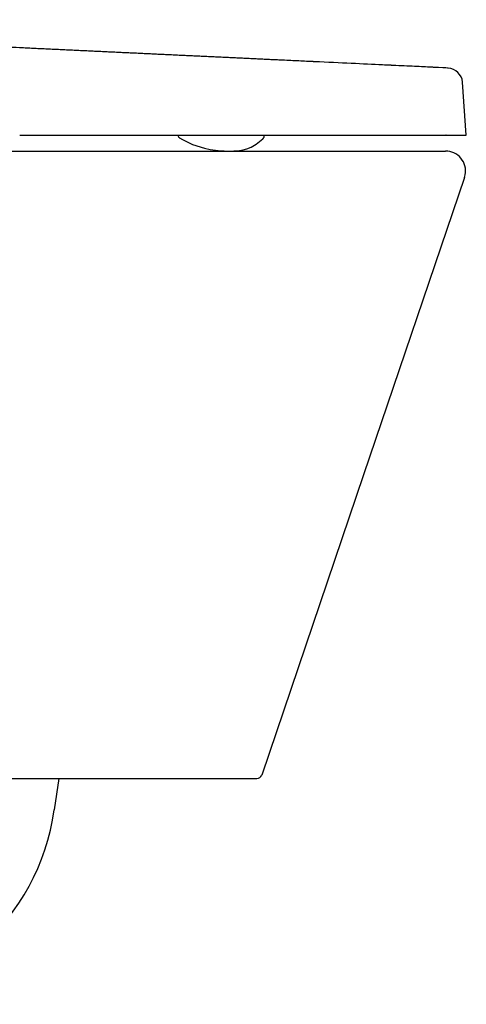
# Model space of a CAD drawing. Header units: millimetres. Extents: x 4392.794 to 4393.324, y 2794.775 to 2795.167.
import ezdxf

# ---------------------------------------------------------------- set-up
doc = ezdxf.new("R2010")
doc.units = ezdxf.units.MM
doc.layers.add('SANINDUSA', color=3, linetype='Continuous')

msp = doc.modelspace()

# ---------------------------------------------------------------- linework, layer by layer
at = {"layer": 'SANINDUSA'}
for p, q in [((4393.323990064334, 2795.121130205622), (4393.322505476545, 2795.142360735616)), ((4393.224308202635, 2795.12112426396), (4393.224308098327, 2795.121130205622)), ((4393.22466334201, 2795.121130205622), (4393.224663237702, 2795.12112426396)), ((4393.23744385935, 2795.12112426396), (4393.237443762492, 2795.121130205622)), ((4392.803702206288, 2795.114863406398), (4393.315702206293, 2795.114863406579)), ((4393.231356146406, 2795.11487818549), (4393.231526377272, 2795.114883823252)), ((4393.161638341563, 2794.864863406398), (4393.159883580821, 2794.852377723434))]:
    msp.add_line(p, q, dxfattribs=at)
at = {"layer": 'SANINDUSA', "flags": 128}
for points in [[(4393.209852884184, 2795.120039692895), (4393.210009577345, 2795.119951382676), (4393.210244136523, 2795.119819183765), (4393.210359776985, 2795.119754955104), (4393.210387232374, 2795.119739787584), (4393.210400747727, 2795.119732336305), (4393.210401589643, 2795.119731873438), (4393.210401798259, 2795.119731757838), (4393.210401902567, 2795.119731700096), (4393.210401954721, 2795.119731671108), (4393.210401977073, 2795.119731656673), (4393.210401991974, 2795.119731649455), (4393.210401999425, 2795.119731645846), (4393.210402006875, 2795.119731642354), (4393.214976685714, 2795.117525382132), (4393.219687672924, 2795.115962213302), (4393.22196553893, 2795.115474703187), (4393.226208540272, 2795.114966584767), (4393.227490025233, 2795.114898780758), (4393.228259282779, 2795.114875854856), (4393.229043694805, 2795.114864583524), (4393.229585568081, 2795.114863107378), (4393.229737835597, 2795.114863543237), (4393.229816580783, 2795.114863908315), (4393.229836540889, 2795.114864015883), (4393.22984656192, 2795.114864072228), (4393.229849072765, 2795.114864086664), (4393.229849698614, 2795.114864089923), (4393.229849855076, 2795.114864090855), (4393.229849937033, 2795.11486409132), (4393.229849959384, 2795.114864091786), (4393.229849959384, 2795.114864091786), (4393.229862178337, 2795.114864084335), (4393.230123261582, 2795.114864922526), (4393.230534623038, 2795.114867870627)], [(4393.231526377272, 2795.114883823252), (4393.231717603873, 2795.114895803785), (4393.231759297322, 2795.114898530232), (4393.231769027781, 2795.114899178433), (4393.231770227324, 2795.114899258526), (4393.231770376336, 2795.114899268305), (4393.231770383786, 2795.114899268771), (4393.231770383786, 2795.114899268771), (4393.231770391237, 2795.114899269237), (4393.231770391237, 2795.114899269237), (4393.23364719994, 2795.115074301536), (4393.235097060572, 2795.115332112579), (4393.236529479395, 2795.115720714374), (4393.238320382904, 2795.116433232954), (4393.240261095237, 2795.117548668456), (4393.242349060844, 2795.119203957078), (4393.242898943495, 2795.11972106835), (4393.242968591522, 2795.119788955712), (4393.243003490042, 2795.11982317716), (4393.243007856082, 2795.119827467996), (4393.243008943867, 2795.119828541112), (4393.24300949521, 2795.119829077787), (4393.243009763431, 2795.119829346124), (4393.243009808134, 2795.119829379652), (4393.243009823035, 2795.119829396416), (4393.243009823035, 2795.119829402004), (4393.243009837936, 2795.119829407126), (4393.243009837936, 2795.119829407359), (4393.243035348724, 2795.119854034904), (4393.243073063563, 2795.119890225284)], [(4393.323278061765, 2795.104293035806), (4393.283102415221, 2794.985880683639), (4393.242503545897, 2794.866220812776)]]:
    msp.add_lwpolyline(points, dxfattribs=at)
at = {"layer": 'SANINDUSA'}
for centre, radius, start, end in [((4393.316207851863, 2795.141622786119), 0.006340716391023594, 6.68338004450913, 84.61668534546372), ((4393.315702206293, 2795.106863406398), 0.008000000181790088, 349.7892500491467, 90), ((4393.315702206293, 2795.106863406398), 0.008000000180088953, 341.2586559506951, 349.7892501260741), ((4393.240609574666, 2794.866863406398), 0.001999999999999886, 270, 341.2586595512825), ((4393.070759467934, 2794.864903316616), 0.09000000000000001, 271.1271707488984, 351.9999999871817)]:
    msp.add_arc(centre, radius, start, end, dxfattribs=at)
for points, knots in [([(4393.148927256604, 2795.155852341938), (4393.148472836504, 2795.155873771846), (4393.147791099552, 2795.155905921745), (4393.146995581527, 2795.155943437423), (4393.146626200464, 2795.155960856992), (4393.146469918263, 2795.155968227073), (4393.146427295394, 2795.155970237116), (4393.146405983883, 2795.155971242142), (4393.146400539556, 2795.15597149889), (4393.146374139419, 2795.155972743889), (4393.146255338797, 2795.155978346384), (4393.144446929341, 2795.156063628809), (4393.139272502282, 2795.156307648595), (4393.127445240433, 2795.156865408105), (4393.103790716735, 2795.157980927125), (4393.08267060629, 2795.15897692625), (4393.068097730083, 2795.159664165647), (4393.066936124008, 2795.159718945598), (4393.066606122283, 2795.159734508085), (4393.066480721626, 2795.15974042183), (4393.066459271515, 2795.159741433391), (4393.066451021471, 2795.159741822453), (4393.066447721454, 2795.159741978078), (4393.066443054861, 2795.159742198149), (4393.066432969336, 2795.15974267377), (4393.066372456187, 2795.159745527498), (4393.066204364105, 2795.159753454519), (4393.065182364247, 2795.159801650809), (4393.060771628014, 2795.16000965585), (4393.049583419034, 2795.160537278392), (4393.025485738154, 2795.161673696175), (4392.977290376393, 2795.163946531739), (4392.935980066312, 2795.165894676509), (4392.908439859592, 2795.167193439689)], [0, 0, 0, 0, 0.01562499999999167, 0.02343749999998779, 0.0273437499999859, 0.02832031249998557, 0.02880859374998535, 0.02880859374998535, 0.02905273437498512, 0.02905273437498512, 0.02929687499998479, 0.03124999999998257, 0.0624999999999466, 0.1249999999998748, 0.2499999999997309, 0.4999999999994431, 0.5156249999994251, 0.5195312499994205, 0.5214843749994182, 0.521728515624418, 0.5218505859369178, 0.5218811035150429, 0.5218811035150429, 0.521911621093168, 0.521911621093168, 0.521972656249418, 0.5224609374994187, 0.5234374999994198, 0.5312499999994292, 0.5624999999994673, 0.6249999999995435, 0.7499999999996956, 1, 1, 1, 1]), ([(4393.188927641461, 2795.153965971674), (4393.18890026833, 2795.153967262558), (4393.18887654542, 2795.153968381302), (4393.188825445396, 2795.153970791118), (4393.18874879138, 2795.15397440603), (4393.188569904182, 2795.153982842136), (4393.18821201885, 2795.15399971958), (4393.187495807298, 2795.154033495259), (4393.186881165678, 2795.154062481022), (4393.186471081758, 2795.154081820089)], [0, 0, 0, 0, 0.03124999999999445, 0.03124999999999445, 0.06249999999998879, 0.125000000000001, 0.25000000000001, 0.5000000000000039, 1, 1, 1, 1]), ([(4393.231458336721, 2795.151960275), (4393.231448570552, 2795.151960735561), (4393.231435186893, 2795.151961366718), (4393.231412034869, 2795.15196245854), (4393.231377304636, 2795.151964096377), (4393.231296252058, 2795.151967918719), (4393.231134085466, 2795.151975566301), (4393.230809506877, 2795.151990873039), (4393.230159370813, 2795.152021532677), (4393.229600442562, 2795.152047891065), (4393.229227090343, 2795.152065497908)], [0, 0, 0, 0, 0.01562500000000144, 0.01562500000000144, 0.03125000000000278, 0.06249999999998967, 0.1249999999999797, 0.2499999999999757, 0.4999999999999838, 1, 1, 1, 1]), ([(4393.316802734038, 2795.14793553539), (4393.316802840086, 2795.14793553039), (4393.315323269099, 2795.148005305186), (4393.312123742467, 2795.148156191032), (4393.311613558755, 2795.148180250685), (4393.311459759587, 2795.148187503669), (4393.311400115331, 2795.148190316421), (4393.311376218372, 2795.148191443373), (4393.311362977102, 2795.148192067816), (4393.311324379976, 2795.14819388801), (4393.31109199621, 2795.14820484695), (4393.310000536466, 2795.148256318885), (4393.306863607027, 2795.148404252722), (4393.301934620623, 2795.14863669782), (4393.297094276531, 2795.148864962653), (4393.294901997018, 2795.14896834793), (4393.294241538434, 2795.148999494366), (4393.293985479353, 2795.149011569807), (4393.293921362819, 2795.149014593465), (4393.293908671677, 2795.149015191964), (4393.293880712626, 2795.14901651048), (4393.293838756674, 2795.149018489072), (4393.293684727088, 2795.149025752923), (4393.292644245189, 2795.149074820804), (4393.287895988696, 2795.149298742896), (4393.278511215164, 2795.149741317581), (4393.268632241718, 2795.150207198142), (4393.263194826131, 2795.150463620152), (4393.262909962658, 2795.150477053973), (4393.262767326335, 2795.150483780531), (4393.262706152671, 2795.150486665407), (4393.262675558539, 2795.15048810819), (4393.262669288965, 2795.150488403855), (4393.262653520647, 2795.150489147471), (4393.262393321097, 2795.15050141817), (4393.261626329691, 2795.150537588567), (4393.259840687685, 2795.150621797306), (4393.256212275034, 2795.150792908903), (4393.253006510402, 2795.150944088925), (4393.250828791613, 2795.151046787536)], [0, 0, 0, 0, 0.2500000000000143, 0.2812500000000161, 0.2890625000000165, 0.292968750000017, 0.2939453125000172, 0.2939453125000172, 0.2949218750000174, 0.2949218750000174, 0.2968750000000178, 0.3125000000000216, 0.375000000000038, 0.5000000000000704, 0.5625000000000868, 0.5781250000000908, 0.5859375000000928, 0.587890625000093, 0.587890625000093, 0.5883789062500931, 0.5883789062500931, 0.5888671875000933, 0.5898437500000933, 0.5937500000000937, 0.6250000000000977, 0.7500000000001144, 0.8750000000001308, 0.8789062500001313, 0.8808593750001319, 0.881835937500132, 0.882324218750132, 0.882324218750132, 0.8825683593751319, 0.8825683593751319, 0.8828125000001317, 0.8906250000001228, 0.9062500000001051, 0.9375000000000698, 1, 1, 1, 1]), ([(4393.20923699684, 2795.121029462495), (4393.209243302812, 2795.120928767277), (4393.209255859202, 2795.120728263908), (4393.209382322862, 2795.120451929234), (4393.209567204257, 2795.120212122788), (4393.209736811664, 2795.120102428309), (4393.209852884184, 2795.120039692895)], [0, 0, 0, 0, 0.2530566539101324, 0.5038840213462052, 0.75294822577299, 0.9999999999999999, 0.9999999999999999, 0.9999999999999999, 0.9999999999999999]), ([(4393.243073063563, 2795.119890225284), (4393.243144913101, 2795.119968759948), (4393.243288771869, 2795.12012600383), (4393.243438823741, 2795.120410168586), (4393.243538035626, 2795.12071612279), (4393.243549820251, 2795.120929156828), (4393.243555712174, 2795.121035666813)], [0, 0, 0, 0, 0.2495952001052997, 0.4997451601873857, 0.749889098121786, 1, 1, 1, 1]), ([(4393.243530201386, 2795.121035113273), (4393.243545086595, 2795.121035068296), (4393.243564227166, 2795.121035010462), (4393.243549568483, 2795.121035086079), (4393.243546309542, 2795.12103510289)], [0, 0, 0, 0, 0.7776784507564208, 1, 1, 1, 1]), ([(4393.243546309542, 2795.121034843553), (4393.243549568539, 2795.121034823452), (4393.243564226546, 2795.121034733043), (4393.243545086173, 2795.121034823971), (4393.243530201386, 2795.121034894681)], [0, 0, 0, 0, 0.2223356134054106, 1, 1, 1, 1]), ([(4393.315990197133, 2795.121130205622), (4393.315986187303, 2795.121130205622), (4393.315978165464, 2795.121130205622), (4393.315904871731, 2795.121130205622), (4393.315841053, 2795.121130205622), (4393.315788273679, 2795.121130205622), (4393.315787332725, 2795.121130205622)], [0, 0, 0, 0, 0.3311952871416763, 0.6625704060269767, 0.993984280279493, 1, 1, 1, 1]), ([(4393.230534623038, 2795.114867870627), (4393.230647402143, 2795.114870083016), (4393.230710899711, 2795.114868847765), (4393.230820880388, 2795.11486606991), (4393.230996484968, 2795.114862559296), (4393.231081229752, 2795.114867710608), (4393.231356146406, 2795.11487818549)], [0, 0, 0, 0, 0.1406691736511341, 0.2568261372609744, 0.4661414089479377, 1, 1, 1, 1]), ([(4392.795702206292, 2794.864863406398), (4392.882565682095, 2794.864863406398), (4392.969429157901, 2794.864863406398), (4393.06172160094, 2794.864863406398), (4393.067150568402, 2794.864863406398), (4393.075294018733, 2794.864863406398), (4393.078008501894, 2794.864863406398), (4393.083437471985, 2794.864863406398), (4393.086152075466, 2794.864863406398), (4393.094294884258, 2794.864863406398), (4393.099721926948, 2794.864863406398), (4393.106503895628, 2794.864863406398), (4393.10786019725, 2794.864863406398), (4393.109894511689, 2794.864863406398), (4393.110572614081, 2794.864863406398), (4393.111928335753, 2794.864863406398), (4393.112606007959, 2794.864863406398), (4393.11599342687, 2794.864863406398), (4393.118700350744, 2794.864863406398), (4393.12410814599, 2794.864863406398), (4393.126809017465, 2794.864863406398), (4393.130855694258, 2794.864863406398), (4393.132201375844, 2794.864863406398), (4393.134875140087, 2794.864863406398), (4393.136204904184, 2794.864863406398), (4393.142818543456, 2794.864863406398), (4393.147997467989, 2794.864863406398), (4393.158136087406, 2794.864863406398), (4393.16309548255, 2794.864863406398), (4393.169154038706, 2794.864863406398), (4393.170358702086, 2794.864863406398), (4393.172753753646, 2794.864863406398), (4393.17394277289, 2794.864863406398), (4393.177464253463, 2794.864863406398), (4393.179758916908, 2794.864863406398), (4393.18648673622, 2794.864863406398), (4393.190764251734, 2794.864863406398), (4393.198908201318, 2794.864863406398), (4393.202774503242, 2794.864863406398), (4393.207340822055, 2794.864863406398), (4393.20824033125, 2794.864863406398), (4393.210000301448, 2794.864863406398), (4393.210862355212, 2794.864863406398), (4393.213395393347, 2794.864863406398), (4393.215013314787, 2794.864863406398), (4393.219657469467, 2794.864863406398), (4393.22247423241, 2794.864863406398), (4393.22628079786, 2794.864863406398), (4393.227479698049, 2794.864863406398), (4393.229171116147, 2794.864863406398), (4393.229717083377, 2794.864863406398), (4393.230772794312, 2794.864863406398), (4393.231282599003, 2794.864863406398), (4393.233723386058, 2794.864863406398), (4393.235346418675, 2794.864863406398), (4393.23795616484, 2794.864863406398), (4393.238942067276, 2794.864863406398), (4393.239937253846, 2794.864863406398), (4393.240188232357, 2794.864863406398), (4393.240440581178, 2794.864863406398), (4393.240503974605, 2794.864863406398), (4393.240588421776, 2794.864863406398), (4393.240609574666, 2794.864863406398), (4393.240609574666, 2794.864863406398)], [0, 0, 0, 0, 0.5000000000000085, 0.5000000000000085, 0.5312500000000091, 0.5312500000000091, 0.5468750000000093, 0.5468750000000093, 0.5625000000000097, 0.5625000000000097, 0.5937500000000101, 0.5937500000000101, 0.6015625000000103, 0.6015625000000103, 0.6054687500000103, 0.6054687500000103, 0.6093750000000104, 0.6093750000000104, 0.6250000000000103, 0.6250000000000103, 0.6406250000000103, 0.6406250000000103, 0.6484375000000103, 0.6484375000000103, 0.6562500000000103, 0.6562500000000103, 0.6875000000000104, 0.6875000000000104, 0.7187500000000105, 0.7187500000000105, 0.7265625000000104, 0.7265625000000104, 0.7343750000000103, 0.7343750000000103, 0.7500000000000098, 0.7500000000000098, 0.7812500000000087, 0.7812500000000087, 0.8125000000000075, 0.8125000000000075, 0.8203125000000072, 0.8203125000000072, 0.828125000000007, 0.828125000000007, 0.8437500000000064, 0.8437500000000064, 0.8750000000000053, 0.8750000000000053, 0.8906250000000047, 0.8906250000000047, 0.8984375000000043, 0.8984375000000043, 0.9062500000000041, 0.9062500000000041, 0.9375000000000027, 0.9375000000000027, 0.9687500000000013, 0.9687500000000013, 0.9843750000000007, 0.9843750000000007, 0.9921875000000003, 0.9921875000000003, 1, 1, 1, 1])]:
    msp.add_open_spline(points, degree=3, knots=knots, dxfattribs=at)
for points in [[(4393.151456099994, 2795.155733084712), (4393.150613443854, 2795.155772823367), (4393.149770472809, 2795.155812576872), (4393.148927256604, 2795.155852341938)], [(4393.153983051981, 2795.155613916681), (4393.153141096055, 2795.155653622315), (4393.152298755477, 2795.155693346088), (4393.151456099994, 2795.155733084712)], [(4393.156507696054, 2795.155494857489), (4393.155666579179, 2795.155534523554), (4393.154825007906, 2795.155574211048), (4393.153983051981, 2795.155613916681)], [(4393.159029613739, 2795.15537592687), (4393.158189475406, 2795.155415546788), (4393.15734881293, 2795.155455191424), (4393.156507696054, 2795.155494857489)], [(4393.161548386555, 2795.15525714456), (4393.160709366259, 2795.155296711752), (4393.15986975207, 2795.155336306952), (4393.159029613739, 2795.15537592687)], [(4393.164063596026, 2795.155138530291), (4393.163225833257, 2795.155178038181), (4393.162387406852, 2795.155217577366), (4393.161548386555, 2795.15525714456)], [(4393.166574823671, 2795.155020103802), (4393.165738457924, 2795.15505954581), (4393.164901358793, 2795.155099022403), (4393.164063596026, 2795.155138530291)], [(4393.169081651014, 2795.154901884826), (4393.16824682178, 2795.154941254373), (4393.167411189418, 2795.154980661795), (4393.166574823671, 2795.155020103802)], [(4393.171583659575, 2795.154783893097), (4393.170750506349, 2795.154823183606), (4393.169916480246, 2795.154862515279), (4393.169081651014, 2795.154901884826)], [(4393.174080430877, 2795.154666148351), (4393.173249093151, 2795.154705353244), (4393.172416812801, 2795.154744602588), (4393.171583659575, 2795.154783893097)], [(4393.176571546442, 2795.154548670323), (4393.175742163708, 2795.15458778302), (4393.174911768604, 2795.15462694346), (4393.174080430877, 2795.154666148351)], [(4393.17905658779, 2795.154431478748), (4393.17822929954, 2795.154470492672), (4393.177400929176, 2795.154509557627), (4393.176571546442, 2795.154548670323)], [(4393.181535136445, 2795.154314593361), (4393.180710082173, 2795.154353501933), (4393.17988387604, 2795.154392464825), (4393.17905658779, 2795.154431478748)], [(4393.184006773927, 2795.154198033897), (4393.183184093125, 2795.154236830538), (4393.182360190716, 2795.154275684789), (4393.181535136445, 2795.154314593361)], [(4393.186471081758, 2795.154081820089), (4393.185650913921, 2795.154120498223), (4393.184829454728, 2795.154159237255), (4393.184006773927, 2795.154198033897)], [(4393.19140398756, 2795.153849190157), (4393.190580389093, 2795.153888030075), (4393.189754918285, 2795.15392695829), (4393.188927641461, 2795.153965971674)], [(4393.193869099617, 2795.153732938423), (4393.193049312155, 2795.153771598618), (4393.192227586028, 2795.153810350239), (4393.19140398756, 2795.153849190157)], [(4393.196322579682, 2795.15361723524), (4393.195506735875, 2795.153655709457), (4393.194688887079, 2795.153694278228), (4393.193869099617, 2795.153732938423)], [(4393.198764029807, 2795.153502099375), (4393.197952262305, 2795.153540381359), (4393.197138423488, 2795.153578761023), (4393.196322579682, 2795.15361723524)], [(4393.201193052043, 2795.153387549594), (4393.200385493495, 2795.153425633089), (4393.199575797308, 2795.153463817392), (4393.198764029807, 2795.153502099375)], [(4393.203609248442, 2795.153273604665), (4393.202806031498, 2795.153311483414), (4393.20200061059, 2795.1533494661), (4393.201193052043, 2795.153387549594)], [(4393.206012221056, 2795.153160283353), (4393.205213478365, 2795.153197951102), (4393.204412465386, 2795.153235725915), (4393.203609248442, 2795.153273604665)], [(4393.208401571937, 2795.153047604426), (4393.207607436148, 2795.153085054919), (4393.206810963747, 2795.153122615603), (4393.206012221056, 2795.153160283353)], [(4393.210776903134, 2795.15293558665), (4393.209987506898, 2795.152972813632), (4393.209195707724, 2795.153010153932), (4393.208401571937, 2795.153047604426)], [(4393.213137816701, 2795.152824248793), (4393.212353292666, 2795.152861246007), (4393.211566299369, 2795.152898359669), (4393.210776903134, 2795.15293558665)], [(4393.215483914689, 2795.15271360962), (4393.214704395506, 2795.152750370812), (4393.213922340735, 2795.152787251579), (4393.213137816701, 2795.152824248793)], [(4393.217814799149, 2795.152603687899), (4393.217040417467, 2795.152640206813), (4393.216263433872, 2795.152676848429), (4393.215483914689, 2795.15271360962)], [(4393.220130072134, 2795.152494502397), (4393.219360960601, 2795.152530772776), (4393.218589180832, 2795.152567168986), (4393.217814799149, 2795.152603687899)], [(4393.222429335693, 2795.15238607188), (4393.22166562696, 2795.152422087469), (4393.220899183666, 2795.152458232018), (4393.220130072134, 2795.152494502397)], [(4393.224712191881, 2795.152278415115), (4393.223954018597, 2795.152314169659), (4393.223193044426, 2795.15235005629), (4393.222429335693, 2795.15238607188)], [(4393.226978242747, 2795.152171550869), (4393.226225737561, 2795.152207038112), (4393.225470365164, 2795.15224266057), (4393.224712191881, 2795.152278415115)], [(4393.229227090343, 2795.152065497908), (4393.228480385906, 2795.152100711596), (4393.227730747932, 2795.152136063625), (4393.226978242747, 2795.152171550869)], [(4393.2336980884, 2795.151854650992), (4393.232954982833, 2795.151889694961), (4393.232208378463, 2795.15192490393), (4393.231458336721, 2795.151960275)], [(4393.235916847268, 2795.15175001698), (4393.235180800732, 2795.151784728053), (4393.234441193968, 2795.151819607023), (4393.2336980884, 2795.151854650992)], [(4393.238114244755, 2795.151646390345), (4393.237385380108, 2795.151680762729), (4393.236652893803, 2795.151715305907), (4393.235916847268, 2795.15175001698)], [(4393.240289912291, 2795.151543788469), (4393.239568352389, 2795.15157781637), (4393.238843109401, 2795.151612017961), (4393.238114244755, 2795.151646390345)], [(4393.242443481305, 2795.151442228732), (4393.241729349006, 2795.151475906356), (4393.241011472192, 2795.151509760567), (4393.240289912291, 2795.151543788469)], [(4393.244574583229, 2795.151341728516), (4393.243868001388, 2795.15137505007), (4393.243157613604, 2795.151408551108), (4393.242443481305, 2795.151442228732)], [(4393.246682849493, 2795.151242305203), (4393.245983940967, 2795.151275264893), (4393.24528116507, 2795.151308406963), (4393.244574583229, 2795.151341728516)], [(4393.248767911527, 2795.151143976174), (4393.248076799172, 2795.151176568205), (4393.247381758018, 2795.151209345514), (4393.246682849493, 2795.151242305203)], [(4393.250828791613, 2795.151046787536), (4393.250145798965, 2795.151078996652), (4393.249458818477, 2795.151111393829), (4393.248767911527, 2795.151143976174)], [(4393.146113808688, 2795.121130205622), (4393.147106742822, 2795.121130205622), (4393.14809849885, 2795.121130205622), (4393.149088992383, 2795.121130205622)], [(4393.149088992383, 2795.121130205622), (4393.150079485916, 2795.121130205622), (4393.151068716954, 2795.121130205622), (4393.15205660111, 2795.121130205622)], [(4393.15205660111, 2795.121130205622), (4393.153044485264, 2795.121130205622), (4393.154031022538, 2795.121130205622), (4393.15501612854, 2795.121130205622)], [(4393.15501612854, 2795.121130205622), (4393.156001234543, 2795.121130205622), (4393.156984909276, 2795.121130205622), (4393.15796706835, 2795.121130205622)], [(4393.15796706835, 2795.121130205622), (4393.158949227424, 2795.121130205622), (4393.159929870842, 2795.121130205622), (4393.160908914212, 2795.121130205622)], [(4393.160908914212, 2795.121130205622), (4393.161887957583, 2795.121130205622), (4393.162865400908, 2795.121130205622), (4393.1638411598, 2795.121130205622)], [(4393.1638411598, 2795.121130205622), (4393.164816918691, 2795.121130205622), (4393.16579099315, 2795.121130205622), (4393.166763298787, 2795.121130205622)], [(4393.166763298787, 2795.121130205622), (4393.167735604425, 2795.121130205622), (4393.16870614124, 2795.121130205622), (4393.169674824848, 2795.121130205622)], [(4393.169674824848, 2795.121130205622), (4393.170643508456, 2795.121130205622), (4393.171610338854, 2795.121130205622), (4393.172575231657, 2795.121130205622)], [(4393.172575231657, 2795.121130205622), (4393.17354012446, 2795.121130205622), (4393.174503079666, 2795.121130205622), (4393.175464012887, 2795.121130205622)], [(4393.175464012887, 2795.121130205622), (4393.176424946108, 2795.121130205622), (4393.177383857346, 2795.121130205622), (4393.178340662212, 2795.121130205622)], [(4393.178340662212, 2795.121130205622), (4393.179297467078, 2795.121130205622), (4393.180252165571, 2795.121130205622), (4393.181204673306, 2795.121130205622)], [(4393.181204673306, 2795.121130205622), (4393.18215718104, 2795.121130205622), (4393.183107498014, 2795.121130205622), (4393.184055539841, 2795.121130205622)], [(4393.184055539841, 2795.121130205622), (4393.185003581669, 2795.121130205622), (4393.185949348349, 2795.121130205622), (4393.186892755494, 2795.121130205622)], [(4393.186892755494, 2795.121130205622), (4393.18783616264, 2795.121130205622), (4393.188777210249, 2795.121130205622), (4393.189715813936, 2795.121130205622)], [(4393.189715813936, 2795.121130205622), (4393.190654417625, 2795.121130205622), (4393.191590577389, 2795.121130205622), (4393.192524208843, 2795.121130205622)], [(4393.192524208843, 2795.121130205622), (4393.193457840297, 2795.121130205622), (4393.194388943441, 2795.121130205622), (4393.195317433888, 2795.121130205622)], [(4393.195317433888, 2795.121130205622), (4393.196245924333, 2795.121130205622), (4393.19717180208, 2795.121130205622), (4393.198094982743, 2795.121130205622)], [(4393.198094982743, 2795.121130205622), (4393.199018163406, 2795.121130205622), (4393.199938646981, 2795.121130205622), (4393.200856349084, 2795.121130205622)], [(4393.200856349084, 2795.121130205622), (4393.201774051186, 2795.121130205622), (4393.202688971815, 2795.121130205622), (4393.203601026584, 2795.121130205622)], [(4393.203601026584, 2795.121130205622), (4393.204513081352, 2795.121130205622), (4393.205422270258, 2795.121130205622), (4393.206328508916, 2795.121130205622)], [(4393.206328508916, 2795.121130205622), (4393.207234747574, 2795.121130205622), (4393.208138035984, 2795.121130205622), (4393.209038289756, 2795.121130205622)], [(4393.209038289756, 2795.121130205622), (4393.209938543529, 2795.121130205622), (4393.210835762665, 2795.121130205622), (4393.211729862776, 2795.121130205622)], [(4393.211729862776, 2795.121130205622), (4393.212623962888, 2795.121130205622), (4393.213514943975, 2795.121130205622), (4393.21440272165, 2795.121130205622)], [(4393.21440272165, 2795.121130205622), (4393.215290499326, 2795.121130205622), (4393.21617507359, 2795.121130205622), (4393.217056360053, 2795.121130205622)], [(4393.217056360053, 2795.121130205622), (4393.217937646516, 2795.121130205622), (4393.21881564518, 2795.121130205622), (4393.219690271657, 2795.121130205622)], [(4393.219690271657, 2795.121130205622), (4393.220564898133, 2795.121130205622), (4393.221436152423, 2795.121130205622), (4393.222303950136, 2795.121130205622)], [(4393.222303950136, 2795.121130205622), (4393.223171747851, 2795.121130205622), (4393.224036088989, 2795.121130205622), (4393.224896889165, 2795.121130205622)], [(4393.224896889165, 2795.121130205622), (4393.225757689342, 2795.121130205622), (4393.226614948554, 2795.121130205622), (4393.227468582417, 2795.121130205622)], [(4393.227468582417, 2795.121130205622), (4393.22832221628, 2795.121130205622), (4393.229172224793, 2795.121130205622), (4393.230018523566, 2795.121130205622)], [(4393.230018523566, 2795.121130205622), (4393.230864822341, 2795.121130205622), (4393.231707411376, 2795.121130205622), (4393.232546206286, 2795.121130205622)], [(4393.232546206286, 2795.121130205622), (4393.233385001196, 2795.121130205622), (4393.23422000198, 2795.121130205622), (4393.23505112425, 2795.121130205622)], [(4393.23505112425, 2795.121130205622), (4393.235882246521, 2795.121130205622), (4393.236709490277, 2795.121130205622), (4393.237532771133, 2795.121130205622)], [(4393.237532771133, 2795.121130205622), (4393.238356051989, 2795.121130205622), (4393.239175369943, 2795.121130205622), (4393.239990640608, 2795.121130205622)], [(4393.239990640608, 2795.121130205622), (4393.240805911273, 2795.121130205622), (4393.241617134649, 2795.121130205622), (4393.242424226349, 2795.121130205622)], [(4393.242424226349, 2795.121130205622), (4393.243231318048, 2795.121130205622), (4393.244034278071, 2795.121130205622), (4393.24483302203, 2795.121130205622)], [(4393.24483302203, 2795.121130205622), (4393.245631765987, 2795.121130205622), (4393.246426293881, 2795.121130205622), (4393.247216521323, 2795.121130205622)], [(4393.247216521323, 2795.121130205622), (4393.248006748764, 2795.121130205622), (4393.248792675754, 2795.121130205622), (4393.249574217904, 2795.121130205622)], [(4393.249574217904, 2795.121130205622), (4393.250355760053, 2795.121130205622), (4393.251132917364, 2795.121130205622), (4393.251905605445, 2795.121130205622)], [(4393.251905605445, 2795.121130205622), (4393.252678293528, 2795.121130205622), (4393.253446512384, 2795.121130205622), (4393.254210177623, 2795.121130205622)], [(4393.254210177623, 2795.121130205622), (4393.254973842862, 2795.121130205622), (4393.255732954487, 2795.121130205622), (4393.256487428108, 2795.121130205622)], [(4393.256487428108, 2795.121130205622), (4393.25724190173, 2795.121130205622), (4393.257991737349, 2795.121130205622), (4393.258736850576, 2795.121130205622)], [(4393.258736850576, 2795.121130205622), (4393.259481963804, 2795.121130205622), (4393.260222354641, 2795.121130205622), (4393.2609579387, 2795.121130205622)], [(4393.2609579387, 2795.121130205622), (4393.261693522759, 2795.121130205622), (4393.26242430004, 2795.121130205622), (4393.263150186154, 2795.121130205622)], [(4393.263150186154, 2795.121130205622), (4393.263876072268, 2795.121130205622), (4393.264597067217, 2795.121130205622), (4393.265313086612, 2795.121130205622)], [(4393.265313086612, 2795.121130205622), (4393.266029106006, 2795.121130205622), (4393.266740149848, 2795.121130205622), (4393.267446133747, 2795.121130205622)], [(4393.267446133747, 2795.121130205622), (4393.268152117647, 2795.121130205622), (4393.268853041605, 2795.121130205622), (4393.269548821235, 2795.121130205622)], [(4393.269548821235, 2795.121130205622), (4393.270244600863, 2795.121130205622), (4393.270935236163, 2795.121130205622), (4393.271620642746, 2795.121130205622)], [(4393.271620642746, 2795.121130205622), (4393.272306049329, 2795.121130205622), (4393.272986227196, 2795.121130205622), (4393.273661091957, 2795.121130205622)], [(4393.273661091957, 2795.121130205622), (4393.274335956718, 2795.121130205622), (4393.275005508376, 2795.121130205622), (4393.275669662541, 2795.121130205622)], [(4393.275669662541, 2795.121130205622), (4393.276333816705, 2795.121130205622), (4393.276992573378, 2795.121130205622), (4393.27764584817, 2795.121130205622)], [(4393.27764584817, 2795.121130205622), (4393.278299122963, 2795.121130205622), (4393.278946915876, 2795.121130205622), (4393.279589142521, 2795.121130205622)], [(4393.279589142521, 2795.121130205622), (4393.280231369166, 2795.121130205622), (4393.280868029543, 2795.121130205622), (4393.281499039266, 2795.121130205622)], [(4393.281499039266, 2795.121130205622), (4393.282130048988, 2795.121130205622), (4393.282755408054, 2795.121130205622), (4393.283375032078, 2795.121130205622)], [(4393.283375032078, 2795.121130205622), (4393.283994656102, 2795.121130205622), (4393.284608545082, 2795.121130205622), (4393.285216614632, 2795.121130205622)], [(4393.285216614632, 2795.121130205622), (4393.285824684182, 2795.121130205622), (4393.2864269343, 2795.121130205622), (4393.287023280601, 2795.121130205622)], [(4393.287023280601, 2795.121130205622), (4393.287619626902, 2795.121130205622), (4393.288210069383, 2795.121130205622), (4393.28879452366, 2795.121130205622)], [(4393.28879452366, 2795.121130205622), (4393.289378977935, 2795.121130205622), (4393.289957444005, 2795.121130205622), (4393.290529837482, 2795.121130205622)], [(4393.290529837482, 2795.121130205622), (4393.291102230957, 2795.121130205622), (4393.291668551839, 2795.121130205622), (4393.29222871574, 2795.121130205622)], [(4393.29222871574, 2795.121130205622), (4393.29278887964, 2795.121130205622), (4393.293342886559, 2795.121130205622), (4393.293890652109, 2795.121130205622)], [(4393.293890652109, 2795.121130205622), (4393.294438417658, 2795.121130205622), (4393.294979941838, 2795.121130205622), (4393.295515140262, 2795.121130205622)], [(4393.295515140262, 2795.121130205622), (4393.296050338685, 2795.121130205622), (4393.296579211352, 2795.121130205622), (4393.297101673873, 2795.121130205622)], [(4393.297101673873, 2795.121130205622), (4393.297624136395, 2795.121130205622), (4393.298140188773, 2795.121130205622), (4393.298649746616, 2795.121130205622)], [(4393.298649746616, 2795.121130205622), (4393.299159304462, 2795.121130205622), (4393.299662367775, 2795.121130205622), (4393.300158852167, 2795.121130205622)], [(4393.300158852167, 2795.121130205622), (4393.300655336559, 2795.121130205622), (4393.301144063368, 2795.121130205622), (4393.301625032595, 2795.121130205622)], [(4393.301625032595, 2795.121130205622), (4393.302106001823, 2795.121130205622), (4393.302579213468, 2795.121130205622), (4393.303044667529, 2795.121130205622)], [(4393.303044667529, 2795.121130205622), (4393.303510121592, 2795.121130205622), (4393.303967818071, 2795.121130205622), (4393.304417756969, 2795.121130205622)], [(4393.304417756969, 2795.121130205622), (4393.304867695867, 2795.121130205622), (4393.305309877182, 2795.121130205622), (4393.305744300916, 2795.121130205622)], [(4393.305744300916, 2795.121130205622), (4393.306178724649, 2795.121130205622), (4393.3066053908, 2795.121130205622), (4393.307024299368, 2795.121130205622)], [(4393.307024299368, 2795.121130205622), (4393.307443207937, 2795.121130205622), (4393.307854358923, 2795.121130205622), (4393.308257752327, 2795.121130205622)], [(4393.308257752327, 2795.121130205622), (4393.308661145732, 2795.121130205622), (4393.309056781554, 2795.121130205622), (4393.309444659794, 2795.121130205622)], [(4393.309444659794, 2795.121130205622), (4393.309832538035, 2795.121130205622), (4393.310212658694, 2795.121130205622), (4393.31058502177, 2795.121130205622)], [(4393.31058502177, 2795.121130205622), (4393.310957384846, 2795.121130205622), (4393.311321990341, 2795.121130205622), (4393.311678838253, 2795.121130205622)], [(4393.311678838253, 2795.121130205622), (4393.312035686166, 2795.121130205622), (4393.312384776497, 2795.121130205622), (4393.312726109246, 2795.121130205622)], [(4393.312726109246, 2795.121130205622), (4393.313067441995, 2795.121130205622), (4393.313401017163, 2795.121130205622), (4393.313726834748, 2795.121130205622)], [(4393.313726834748, 2795.121130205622), (4393.314052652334, 2795.121130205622), (4393.314370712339, 2795.121130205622), (4393.314681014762, 2795.121130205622)], [(4393.314681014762, 2795.121130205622), (4393.314991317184, 2795.121130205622), (4393.315293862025, 2795.121130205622), (4393.315588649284, 2795.121130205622)], [(4393.315588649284, 2795.121130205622), (4393.315883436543, 2795.121130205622), (4393.316170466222, 2795.121130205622), (4393.316449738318, 2795.121130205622)], [(4393.316449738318, 2795.121130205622), (4393.316729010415, 2795.121130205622), (4393.317000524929, 2795.121130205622), (4393.317264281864, 2795.121130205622)], [(4393.317264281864, 2795.121130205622), (4393.317528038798, 2795.121130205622), (4393.31778403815, 2795.121130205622), (4393.318032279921, 2795.121130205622)], [(4393.318032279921, 2795.121130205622), (4393.318280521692, 2795.121130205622), (4393.318521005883, 2795.121130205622), (4393.318753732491, 2795.121130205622)], [(4393.318753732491, 2795.121130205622), (4393.3189864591, 2795.121130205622), (4393.319211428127, 2795.121130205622), (4393.319428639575, 2795.121130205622)], [(4393.319428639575, 2795.121130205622), (4393.31964585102, 2795.121130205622), (4393.319855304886, 2795.121130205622), (4393.32005700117, 2795.121130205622)], [(4393.32005700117, 2795.121130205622), (4393.320258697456, 2795.121130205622), (4393.320452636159, 2795.121130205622), (4393.320638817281, 2795.121130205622)], [(4393.320638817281, 2795.121130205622), (4393.320824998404, 2795.121130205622), (4393.321003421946, 2795.121130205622), (4393.321174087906, 2795.121130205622)], [(4393.321174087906, 2795.121130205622), (4393.321344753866, 2795.121130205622), (4393.321507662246, 2795.121130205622), (4393.321662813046, 2795.121130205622)], [(4393.321662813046, 2795.121130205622), (4393.321817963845, 2795.121130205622), (4393.321965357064, 2795.121130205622), (4393.323990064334, 2795.121130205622)]]:
    msp.add_open_spline(points, degree=3, dxfattribs=at)

doc.saveas('drawing.dxf')
